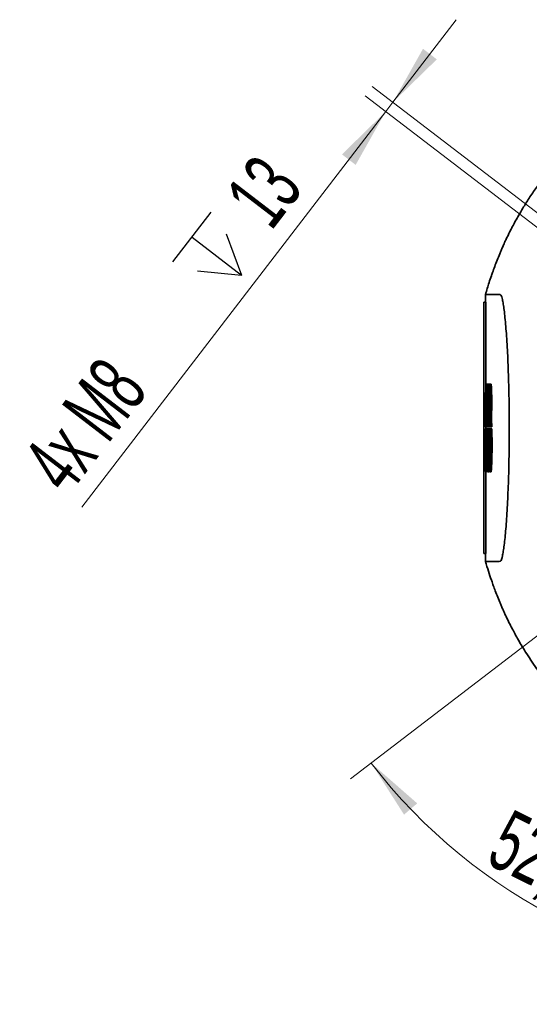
# Model space of a CAD drawing. Header units: millimetres. Extents: x 0 to 12115, y 0 to 8400.
# Tile 3 of 123: x 2186 to 2774, y 765 to 1901. Entities that reach past the tile are written whole.
import ezdxf

# ---------------------------------------------------------------- set-up
doc = ezdxf.new("R2010")
doc.units = ezdxf.units.MM
doc.header["$LTSCALE"] = 20
doc.layers.add('SVART_TEXT', color=7, linetype='Continuous')
doc.styles.add('SLDTEXTSTYLE0', font='TXT', dxfattribs={"width": 0.605})
doc.dimstyles.new('SLDDIMSTYLE18', dxfattribs={"dimtxt": 70, "dimasz": 70, "dimexe": 0, "dimexo": 0.0625, "dimgap": 17.5, "dimtad": 1, "dimdec": 4, "dimlfac": 10, "dimzin": 12, "dimdsep": 46, "dimtxsty": 'SLDTEXTSTYLE0', "dimsah": 1, "dimcen": 0.09, "dimadec": 1, "dimazin": 3, "dimtfac": 1, "dimtofl": 0, "dimtmove": 0, "dimatfit": 3, "dimfxl": 1, "dimfrac": 2, "dimtolj": 1, "dimtzin": 12, "dimarcsym": 0})
doc.dimstyles.new('SLDDIMSTYLE9', dxfattribs={"dimtxt": 70, "dimasz": 70, "dimexe": 0, "dimexo": 0.0625, "dimgap": 17.5, "dimtad": 1, "dimdec": 1, "dimlfac": 0.5, "dimrnd": 1e-09, "dimzin": 12, "dimdsep": 46, "dimtxsty": 'SLDTEXTSTYLE0', "dimsah": 1, "dimcen": 0.09, "dimadec": 0, "dimazin": 3, "dimtfac": 1, "dimtmove": 0, "dimatfit": 0, "dimfxl": 1, "dimfrac": 2, "dimtolj": 1, "dimtzin": 12, "dimarcsym": 0})

# ---------------------------------------------------------------- blocks, each defined once
blk = doc.blocks.new('_D_83')
at = {"color": 7, "linetype": 'Continuous', "lineweight": 0}
for p, q in [((2913.7, 1290.6), (2567.6, 1025.1)), ((3095.4, 1185), (3095.4, 764.8))]:
    blk.add_line(p, q, dxfattribs=at)
at = {"color": 7, "linetype": 'Continuous', "lineweight": 18}
blk.add_arc((3095.4, 1430), 635.3, 217.5, 270, dxfattribs=at)
for points in [[(2591.4, 1043.3), (2629.4, 983.7), (2644.6, 996.7)], [(3095.4, 794.8), (3026, 808.6), (3024.9, 788.6)]]:
    blk.add_solid(points, dxfattribs=at)
at = {"color": 7, "linetype": 'Continuous', "lineweight": 18, "insert": (2753.1, 991.1), "char_height": 70, "attachment_point": 1, "rotation": 333.75, "style": 'SLDTEXTSTYLE0'}
blk.add_mtext('52,5°', dxfattribs=at)
blk = doc.blocks.new('SW_SYMBOL_HOLE_DEPTH')
at = {"layer": 'SVART_TEXT', "color": 0}
for p, q in [((0, 17500), (16000, 17500)), ((8000, 17500), (8000, 1500)), ((2000, 11100), (8000, 1500)), ((14000, 11100), (8000, 1500))]:
    blk.add_line(p, q, dxfattribs=at)
blk = doc.blocks.new('_D_86')
at = {"color": 7, "linetype": 'Continuous', "lineweight": 0}
for p, q in [((2616.6, 1806), (2689.7, 1901.2)), ((2911.7, 1579.6), (2592.8, 1824.2)), ((2903.4, 1568.8), (2584.5, 1813.4)), ((2616.6, 1806), (2608.3, 1795.2)), ((2608.3, 1795.2), (2257.8, 1338.4))]:
    blk.add_line(p, q, dxfattribs=at)
at = {"color": 7, "linetype": 'Continuous', "lineweight": 18}
for points in [[(2616.6, 1806), (2667.2, 1855.4), (2651.3, 1867.6)], [(2608.3, 1795.2), (2557.8, 1745.7), (2573.6, 1733.6)]]:
    blk.add_solid(points, dxfattribs=at)
at = {"color": 7, "linetype": 'Continuous', "lineweight": 18, "xscale": 0.0045117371, "yscale": 0.0045117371, "zscale": 0.0045117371, "rotation": 52.5}
blk.add_blockref('SW_SYMBOL_HOLE_DEPTH', (2425.5, 1573.6), dxfattribs=at)
at = {"color": 7, "linetype": 'Continuous', "lineweight": 18, "char_height": 70, "attachment_point": 1, "rotation": 52.5, "style": 'SLDTEXTSTYLE0'}
for s, insert in [('13', (2420.7, 1699.2)), ('4x M8', (2186.1, 1393.4))]:
    blk.add_mtext(s, dxfattribs=dict(at, insert=insert))

msp = doc.modelspace()

# ---------------------------------------------------------------- linework, layer by layer
at = {"color": 7, "linetype": 'Continuous', "lineweight": 35}
for p, q in [((2723.353079, 1575.044446), (2723.353079, 1584.044446)), ((2723.700912, 1575.044446), (2721.353079, 1575.044446)), ((2721.353079, 1285.044446), (2721.353079, 1575.044446)), ((2723.700912, 1575.044446), (2723.700912, 1480.432446)), ((2723.823979, 1480.432446), (2723.6045, 1480.432446)), ((2723.823979, 1431.298446), (2723.823979, 1480.432446)), ((2723.823979, 1480.432446), (2723.869174, 1480.432446)), ((2723.869174, 1480.432446), (2723.869174, 1431.298446)), ((2724.109864, 1480.432446), (2723.869174, 1480.432446)), ((2724.109864, 1480.432446), (2725.109864, 1480.432446)), ((2725.117009, 1480.432446), (2725.117009, 1431.298446)), ((2725.844231, 1480.432446), (2725.117009, 1480.432446)), ((2725.844231, 1431.298446), (2725.844231, 1480.432446)), ((2725.844231, 1480.432446), (2725.913685, 1480.432446)), ((2725.913685, 1480.432446), (2725.913685, 1431.298446)), ((2726.135961, 1480.432446), (2725.913685, 1480.432446)), ((2726.135961, 1480.432446), (2727.135961, 1480.432446)), ((2727.412448, 1480.432446), (2727.412448, 1431.298446)), ((2728.381577, 1480.432446), (2727.412448, 1480.432446)), ((2728.381577, 1431.298446), (2728.381577, 1480.432446)), ((2728.381577, 1480.432446), (2728.472757, 1480.432446)), ((2728.472757, 1480.432446), (2728.472757, 1431.298446)), ((2728.763175, 1480.432446), (2728.472757, 1480.432446)), ((2728.763175, 1480.432446), (2729.763175, 1480.432446)), ((2726.428779, 1440.53993), (2727.428779, 1440.53993)), ((2729.142783, 1440.53993), (2730.142783, 1440.53993)), ((2730.142783, 1440.53993), (2730.278785, 1438.808971)), ((2723.823979, 1428.790446), (2723.324449, 1428.790446)), ((2723.337231, 1431.298446), (2723.823979, 1431.298446)), ((2723.700912, 1431.298446), (2723.700912, 1428.790446)), ((2723.823979, 1431.298446), (2723.869174, 1431.298446)), ((2723.823979, 1400.176446), (2723.823979, 1428.790446)), ((2723.823979, 1428.790446), (2723.869174, 1428.790446)), ((2723.869174, 1431.298446), (2724.461589, 1431.298446)), ((2723.869174, 1428.790446), (2723.869174, 1400.176446)), ((2724.480403, 1428.790446), (2723.869174, 1428.790446)), ((2724.461589, 1431.298446), (2725.117009, 1431.298446)), ((2724.480403, 1428.790446), (2725.117009, 1428.790446)), ((2725.117009, 1431.298446), (2725.844231, 1431.298446)), ((2725.117009, 1428.790446), (2725.117009, 1379.656446)), ((2725.844231, 1428.790446), (2725.117009, 1428.790446)), ((2725.844231, 1431.298446), (2725.913685, 1431.298446)), ((2725.844231, 1379.656446), (2725.844231, 1428.790446)), ((2725.844231, 1428.790446), (2725.913685, 1428.790446)), ((2725.913685, 1431.298446), (2726.806555, 1431.298446)), ((2725.913685, 1428.790446), (2725.913685, 1379.656446)), ((2726.864491, 1428.790446), (2725.913685, 1428.790446)), ((2726.806555, 1431.298446), (2727.412448, 1431.298446)), ((2726.864491, 1428.790446), (2727.412448, 1428.790446)), ((2727.412448, 1431.298446), (2728.381577, 1431.298446)), ((2727.412448, 1428.790446), (2727.412448, 1379.656446)), ((2728.381577, 1428.790446), (2727.412448, 1428.790446)), ((2728.381577, 1431.298446), (2728.472757, 1431.298446)), ((2728.381577, 1379.656446), (2728.381577, 1428.790446)), ((2728.381577, 1428.790446), (2728.472757, 1428.790446)), ((2728.472757, 1431.298446), (2729.628055, 1431.298446)), ((2728.472757, 1428.790446), (2728.472757, 1379.656446)), ((2729.702069, 1428.790446), (2728.472757, 1428.790446)), ((2729.628055, 1431.298446), (2730.628055, 1431.298446)), ((2729.702069, 1428.790446), (2730.702069, 1428.790446)), ((2723.519345, 1400.176446), (2723.823979, 1400.176446)), ((2723.823979, 1400.176446), (2723.869174, 1400.176446)), ((2723.869174, 1400.176446), (2724.214042, 1400.176446)), ((2723.09089, 1379.656446), (2723.407921, 1379.656446)), ((2723.407921, 1379.656446), (2724.361131, 1379.656446)), ((2723.700912, 1379.656446), (2723.700912, 1285.044446)), ((2724.361131, 1379.656446), (2724.86585, 1379.656446)), ((2724.86585, 1379.656446), (2725.117009, 1379.656446)), ((2725.117009, 1379.656446), (2725.844231, 1379.656446)), ((2725.844231, 1379.656446), (2725.913685, 1379.656446)), ((2726.070588, 1379.162205), (2727.071958, 1379.162205)), ((2727.412448, 1379.656446), (2728.381577, 1379.656446)), ((2728.381577, 1379.656446), (2728.472757, 1379.656446)), ((2728.677951, 1379.162206), (2729.679421, 1379.162206)), ((2723.700912, 1285.044446), (2721.353079, 1285.044446)), ((2723.353079, 1276.044446), (2723.353079, 1285.044446))]:
    msp.add_line(p, q, dxfattribs=at)
at = {"color": 7, "linetype": 'Continuous', "lineweight": 35, "flags": 128}
for points in [[(2723.353079, 1584.044446), (2723.353079, 1584.044446)], [(2723.353079, 1276.044446), (2723.353079, 1276.044446)]]:
    msp.add_lwpolyline(points, dxfattribs=at)
at = {"color": 7, "linetype": 'Continuous', "lineweight": 35}
for centre, start_param, end_param in [((11922.353079, 1046.332652), 1.5543022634, 1.5561693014), ((11922.353079, 1994.761677), 1.5903391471, 1.5922063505), ((11923.353079, 1994.761677), 1.5903391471, 1.5903788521), ((11922.353079, 1046.332652), 1.5562646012, 1.5581315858), ((11922.353079, 1994.761677), 1.5923016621, 1.5941689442), ((11922.353079, 981.105467), 1.5548733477, 1.5556530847), ((11922.353079, 1929.534492), 1.5909102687, 1.5916900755)]:
    msp.add_ellipse(centre, major_axis=(0, 26319.7411), ratio=0.3495475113, start_param=start_param, end_param=end_param, dxfattribs=at)
for points, knots in [([(2791.031808, 1719.608696), (2788.009238, 1715.578173), (2781.97266, 1707.528546), (2773.830533, 1695.486564), (2767.121403, 1684.831884), (2761.886974, 1675.953074), (2757.841836, 1668.740727), (2754.44105, 1662.387946), (2751.612499, 1656.886628), (2749.217612, 1652.062896), (2747.089352, 1647.631972), (2744.966387, 1643.073636), (2742.96102, 1638.6108), (2741.297551, 1634.781479), (2739.154426, 1629.707268), (2736.610646, 1623.398069), (2733.889467, 1616.249524), (2731.927262, 1610.797001), (2730.702807, 1607.283665), (2730.257266, 1605.974149), (2730.09786, 1605.50563)], [0, 0, 0, 0, 0.0640702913, 0.1279590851, 0.185571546, 0.2250645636, 0.2595078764, 0.290830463, 0.3171224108, 0.3441512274, 0.3729342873, 0.4043538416, 0.4515320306, 0.5058025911, 0.5636292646, 0.6825769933, 0.8047602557, 0.9281410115, 0.9742902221, 1, 1, 1, 1]), ([(2723.353079, 1584.044446), (2724.717819, 1588.752992), (2726.973572, 1596.535666), (2729.249992, 1602.953156), (2730.14917, 1605.488041)], [0, 0, 0, 0, 0.6050037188, 1, 1, 1, 1]), ([(2723.353079, 1584.044446), (2723.36981, 1584.044446), (2723.402393, 1584.044446), (2723.65538, 1584.044446), (2724.027424, 1584.044448), (2724.508168, 1584.044449), (2725.067942, 1584.044451), (2725.684472, 1584.044454), (2726.336506, 1584.044457), (2727.010324, 1584.04446), (2727.715976, 1584.044464), (2728.439589, 1584.044469), (2729.165406, 1584.044475), (2729.840289, 1584.044481), (2730.448527, 1584.044487), (2730.976643, 1584.044495), (2731.36968, 1584.044502), (2731.640792, 1584.044508), (2731.80451, 1584.044512), (2731.915971, 1584.044516), (2731.977026, 1584.044519), (2732.000356, 1584.04452), (2732.009935, 1584.044521), (2732.014017, 1584.044521), (2732.015787, 1584.044521), (2732.016561, 1584.044521), (2732.016901, 1584.044521), (2732.017064, 1584.044521), (2732.37415, 1584.044541), (2733.09028, 1584.044576), (2734.195307, 1584.044558), (2735.291028, 1584.044632), (2736.358445, 1584.044252), (2737.283121, 1584.045132), (2738.098857, 1584.042747), (2738.860783, 1584.052068), (2739.661338, 1584.014201), (2740.467778, 1584.137604), (2741.241816, 1583.218314), (2742.023302, 1581.29552), (2742.891201, 1578.063864), (2743.842114, 1573.137992), (2744.858883, 1566.119281), (2745.841543, 1557.529538), (2746.77446, 1547.470703), (2747.642835, 1536.051438), (2748.430971, 1523.400052), (2749.125044, 1509.677161), (2749.713183, 1495.022722), (2750.183607, 1479.612317), (2750.527874, 1463.627765), (2750.739354, 1447.250028), (2750.813714, 1430.669906), (2750.749587, 1414.085954), (2750.54876, 1397.685477), (2750.214038, 1381.664801), (2749.75265, 1366.203215), (2749.173287, 1351.484808), (2748.486229, 1337.677337), (2747.705278, 1324.950877), (2746.842341, 1313.441059), (2745.913641, 1303.264076), (2744.933511, 1294.557113), (2743.919246, 1287.420175), (2742.969526, 1282.381584), (2742.102614, 1279.045694), (2741.32591, 1277.033705), (2740.555549, 1275.991292), (2739.7303, 1276.063074), (2738.907716, 1276.03991), (2738.133225, 1276.04542), (2737.504301, 1276.044293), (2736.952217, 1276.04449), (2736.219623, 1276.044351), (2735.241383, 1276.044355), (2734.080084, 1276.04432), (2733.284322, 1276.044333), (2732.84793, 1276.044343), (2732.736025, 1276.044346), (2732.623885, 1276.044349), (2732.511526, 1276.044352), (2732.398965, 1276.044356), (2732.286218, 1276.04436), (2732.173301, 1276.044364), (2731.998271, 1276.044371), (2731.72871, 1276.044379), (2731.336214, 1276.044387), (2730.854842, 1276.044395), (2730.293828, 1276.044403), (2729.664314, 1276.044409), (2728.979351, 1276.044416), (2728.253901, 1276.044421), (2727.504836, 1276.044427), (2726.750935, 1276.044431), (2726.012905, 1276.044435), (2725.313297, 1276.044438), (2724.67686, 1276.044441), (2724.129054, 1276.044443), (2723.702213, 1276.044445), (2723.410201, 1276.044445), (2723.372482, 1276.044446), (2723.353079, 1276.044446)], [0, 0, 0, 0, 0.0250986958, 0.0488810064, 0.0713469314, 0.0924964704, 0.1123296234, 0.1305272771, 0.1474551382, 0.1631132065, 0.1775014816, 0.1923104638, 0.2054797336, 0.2170092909, 0.2268991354, 0.2351492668, 0.2417596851, 0.2447452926, 0.247216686, 0.2489661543, 0.2496097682, 0.2498685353, 0.2499776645, 0.2500247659, 0.2500453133, 0.2500543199, 0.2500582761, 0.2500600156, 0.2500613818, 0.2655200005, 0.2801389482, 0.2939182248, 0.3068578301, 0.3186195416, 0.3259376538, 0.3342698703, 0.343616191, 0.3515207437, 0.3593913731, 0.3672333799, 0.3750736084, 0.3854200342, 0.3958313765, 0.4062152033, 0.4165571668, 0.4269618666, 0.4373560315, 0.4476976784, 0.4580841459, 0.4684954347, 0.4788345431, 0.4892185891, 0.4996335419, 0.5099754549, 0.5203544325, 0.5307716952, 0.5411106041, 0.5514968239, 0.5619092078, 0.5722549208, 0.5826114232, 0.5930430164, 0.6034009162, 0.6137675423, 0.6241700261, 0.6319853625, 0.6397651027, 0.6475598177, 0.6554494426, 0.6654007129, 0.6737993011, 0.6808352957, 0.6865086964, 0.6927000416, 0.706394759, 0.721766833, 0.7366817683, 0.7382166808, 0.739764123, 0.7413240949, 0.7428965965, 0.7444816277, 0.7460791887, 0.7476892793, 0.7493118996, 0.7536146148, 0.759432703, 0.7667661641, 0.775614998, 0.7859792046, 0.7978587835, 0.8112537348, 0.826164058, 0.842589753, 0.8605308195, 0.8799872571, 0.9009590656, 0.9234462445, 0.9474487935, 0.9729667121, 1, 1, 1, 1]), ([(2726.428779, 1440.53993), (2726.488492, 1441.873257), (2726.607917, 1444.539932), (2726.726985, 1450.761177), (2726.779889, 1457.785113), (2726.756798, 1465.006863), (2726.661598, 1471.577467), (2726.507148, 1476.718491), (2726.322418, 1479.886431), (2726.194809, 1480.260116), (2726.135961, 1480.432446)], [0, 0, 0, 0, 0.12735066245, 0.2547034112, 0.38197987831, 0.50919838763, 0.63642737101, 0.76369548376, 0.89102541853, 1, 1, 1, 1]), ([(2727.412448, 1477.89484), (2727.387595, 1478.39854), (2727.302471, 1480.123692), (2727.204984, 1480.304458), (2727.135961, 1480.432446)], [0, 0, 0, 0, 0.2919739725, 1, 1, 1, 1]), ([(2729.142783, 1440.53993), (2729.219746, 1441.873213), (2729.373673, 1444.539812), (2729.526257, 1450.761305), (2729.593953, 1457.785072), (2729.564425, 1465.005488), (2729.442569, 1471.574541), (2729.24417, 1476.715304), (2729.005711, 1479.885543), (2728.839757, 1480.259759), (2728.763175, 1480.432446)], [0, 0, 0, 0, 0.1273583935, 0.2547199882, 0.3819778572, 0.5091495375, 0.6363256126, 0.7635599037, 0.8908913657, 1, 1, 1, 1]), ([(2730.142783, 1440.53993), (2730.218349, 1441.84381), (2730.369481, 1444.451576), (2730.521358, 1450.512633), (2730.592132, 1457.377242), (2730.569356, 1464.479424), (2730.456825, 1471.011645), (2730.268682, 1476.220905), (2730.027413, 1479.752444), (2729.851345, 1480.205546), (2729.763175, 1480.432446)], [0, 0, 0, 0, 0.1249440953, 0.2498887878, 0.374836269, 0.4997874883, 0.6247420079, 0.7496989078, 0.8746572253, 1, 1, 1, 1]), ([(2726.806555, 1431.298446), (2726.779557, 1432.284228), (2726.725561, 1434.25582), (2726.60282, 1437.633338), (2726.498101, 1439.382204), (2726.428779, 1440.53993)], [0, 0, 0, 0, 0.25261825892, 0.5052432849, 1, 1, 1, 1]), ([(2729.628055, 1431.298446), (2729.593523, 1432.284168), (2729.524458, 1434.255639), (2729.367094, 1437.633243), (2729.232133, 1439.382109), (2729.142783, 1440.53993)], [0, 0, 0, 0, 0.2525877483, 0.5051821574, 1, 1, 1, 1]), ([(2730.278785, 1438.808971), (2730.321958, 1438.121064), (2730.407743, 1436.754166), (2730.52558, 1434.227593), (2730.593727, 1432.279686), (2730.628055, 1431.298446)], [0, 0, 0, 0, 0.33456496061, 0.66479341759, 1, 1, 1, 1]), ([(2725.913685, 1379.656446), (2725.938019, 1379.52252), (2725.986856, 1379.253739), (2726.062576, 1379.127658), (2726.139929, 1379.216104), (2726.217443, 1379.537372), (2726.294103, 1380.07865), (2726.369727, 1380.834901), (2726.444791, 1381.816998), (2726.517592, 1383.008835), (2726.61067, 1384.856177), (2726.697479, 1387.086073), (2726.775352, 1389.646543), (2726.846751, 1392.409646), (2726.907619, 1395.453743), (2726.955902, 1398.70428), (2726.995521, 1402.070373), (2727.021684, 1405.582783), (2727.03334, 1409.154543), (2727.035448, 1412.743828), (2727.023044, 1416.329346), (2726.996953, 1419.754106), (2726.963597, 1422.961454), (2726.920311, 1425.983124), (2726.878558, 1428.082971), (2726.864491, 1428.790446)], [0, 0, 0, 0, 0.0355146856, 0.0712756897, 0.1078184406, 0.1446292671, 0.180144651, 0.2159065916, 0.2524468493, 0.2892559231, 0.3247602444, 0.3969746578, 0.4337711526, 0.4692805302, 0.5415075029, 0.5783118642, 0.6137991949, 0.6859808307, 0.7227626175, 0.7582446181, 0.8304165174, 0.867192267, 0.899907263, 0.9662770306, 1, 1, 1, 1]), ([(2728.472757, 1379.656446), (2728.53719, 1379.429784), (2728.667931, 1378.969862), (2728.868972, 1379.433394), (2729.068849, 1380.735463), (2729.258679, 1382.903058), (2729.435721, 1385.889298), (2729.591085, 1389.562764), (2729.722376, 1393.883979), (2729.822685, 1398.652113), (2729.890391, 1403.817337), (2729.921759, 1409.1389), (2729.916631, 1414.566187), (2729.875485, 1419.698599), (2729.805079, 1424.535787), (2729.736682, 1427.360812), (2729.702069, 1428.790446)], [0, 0, 0, 0, 0.071284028, 0.144643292, 0.2159293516, 0.2892841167, 0.3605437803, 0.4338703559, 0.505124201, 0.5784484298, 0.6496377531, 0.722896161, 0.7940584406, 0.867288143, 0.9328397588, 1, 1, 1, 1]), ([(2729.679421, 1379.487672), (2729.724721, 1379.406238), (2729.884214, 1379.119522), (2730.162039, 1381.4606), (2730.473853, 1386.272855), (2730.722635, 1393.352092), (2730.882755, 1401.896209), (2730.935541, 1411.198533), (2730.88331, 1420.596789), (2730.762515, 1426.057747), (2730.702069, 1428.790446)], [0, 0, 0, 0, 0.0536116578, 0.1887554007, 0.3239726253, 0.4592189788, 0.594450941, 0.7296260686, 0.8647031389, 1, 1, 1, 1]), ([(2727.071958, 1379.487799), (2727.106712, 1379.396525), (2727.220179, 1379.098526), (2727.333699, 1380.535051), (2727.412448, 1381.531582)], [0, 0, 0, 0, 0.3062900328, 1, 1, 1, 1]), ([(2730.128924, 1254.493305), (2729.002446, 1257.770038), (2726.734744, 1264.366393), (2724.485177, 1272.134924), (2723.353079, 1276.044446)], [0, 0, 0, 0, 0.4967489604, 1, 1, 1, 1]), ([(2730.128345, 1254.493109), (2730.379453, 1253.758232), (2730.947462, 1252.095934), (2731.87333, 1249.459735), (2732.906942, 1246.575114), (2734.468276, 1242.318796), (2736.641167, 1236.613767), (2739.165648, 1230.355111), (2741.297552, 1225.3074), (2742.961021, 1221.47809), (2744.96639, 1217.01525), (2747.089349, 1212.456924), (2749.217626, 1208.025972), (2751.612452, 1203.202342), (2754.392737, 1197.794961), (2757.661617, 1191.682648), (2761.480786, 1184.849756), (2765.897651, 1177.314887), (2771.1422, 1168.822503), (2777.193228, 1159.593763), (2783.886586, 1149.957252), (2788.661592, 1143.621449), (2791.029995, 1140.478892)], [0, 0, 0, 0, 0.04106550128, 0.09289050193, 0.14480459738, 0.19666455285, 0.31774687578, 0.43563595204, 0.49353611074, 0.54787563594, 0.59511377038, 0.6265732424, 0.65539286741, 0.68245601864, 0.70878136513, 0.73869072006, 0.77129598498, 0.80849119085, 0.85031948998, 0.89894818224, 0.94987831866, 1, 1, 1, 1])]:
    msp.add_open_spline(points, degree=3, knots=knots, dxfattribs=at)

# ---------------------------------------------------------------- dimensions: what is measured, and where the dimension line sits
at = {"color": 7, "linetype": 'Continuous', "lineweight": 18}
dim = msp.add_linear_dim(base=(2608.325696, 1795.182489), p1=(2914.839667, 1577.128471), p2=(2906.560512, 1566.338866), angle=52.5, text='4x M8 {\\fGDT;x}13', dimstyle='SLDDIMSTYLE9', dxfattribs=at)
dim.commit()
dim.dimension.update_dxf_attribs({"geometry": '_D_86', "text_midpoint": (2407.657954, 1533.667196), "dimtype": 160})
dim = msp.add_angular_dim_2l(base=(2814.387803, 860.303226), line1=((2916.848578, 1293.073124), (3273.857581, 1567.015767)), line2=((3095.353079, 1189.044446), (3095.353079, 1671.044446)), dimstyle='SLDDIMSTYLE18', dxfattribs=at)
dim.commit()
dim.dimension.update_dxf_attribs({"geometry": '_D_83', "text_midpoint": (2814.387803, 860.303226), "dimtype": 162})

doc.saveas('drawing.dxf')
